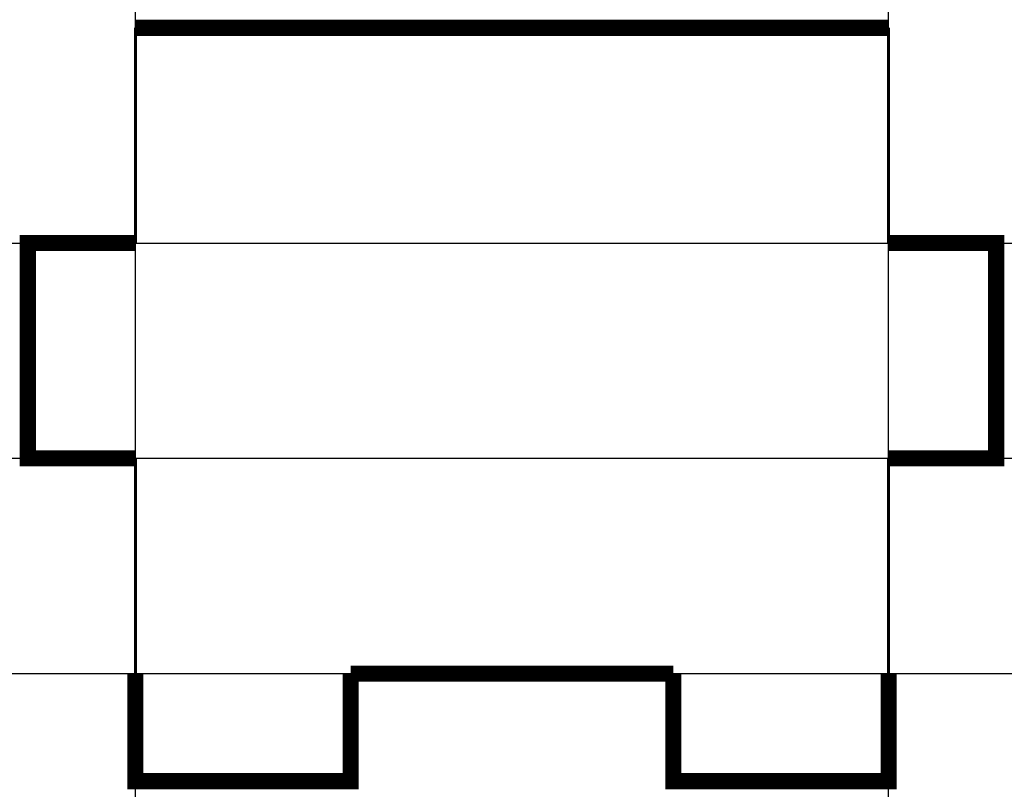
# Model space of a CAD drawing. Header units: millimetres. Extents: x -18.3 to 18.3, y -16.3 to 12.3.
import ezdxf

# ---------------------------------------------------------------- set-up
doc = ezdxf.new("R2010")
doc.units = ezdxf.units.MM
doc.linetypes.add('K5LT_BASIC', pattern=[0])

msp = doc.modelspace()

# ---------------------------------------------------------------- linework, layer by layer
at = {"color": 5, "linetype": 'K5LT_BASIC', "lineweight": 60}
for p, q in [((-14, 4), (-14, 12)), ((14, 4), (14, 12)), ((-14, -12), (-14, -4)), ((14, -12), (14, -4))]:
    msp.add_line(p, q, dxfattribs=at)
at = {"color": 9}
for p, direction in [((-14, 4), (0, 1)), ((14, 1.172), (0, 1)), ((-19.508, 4), (1, 0)), ((-20.36, -4), (1, 0)), ((0, -12), (1, 0))]:
    msp.add_xline(p, direction, dxfattribs=at)
at = {"color": 5, "linetype": 'K5LT_BASIC', "const_width": 0.6}
for points in [[(14, 12), (-14, 12)], [(-14, -4), (-18, -4), (-18, 4), (-14, 4)], [(14, 4), (18, 4), (18, -4), (14, -4)], [(-14, -12), (-14, -16), (-6, -16), (-6, -12)], [(-6, -12), (6, -12)], [(6, -12), (6, -16), (14, -16), (14, -12)]]:
    msp.add_lwpolyline(points, dxfattribs=at)

doc.saveas('drawing.dxf')
